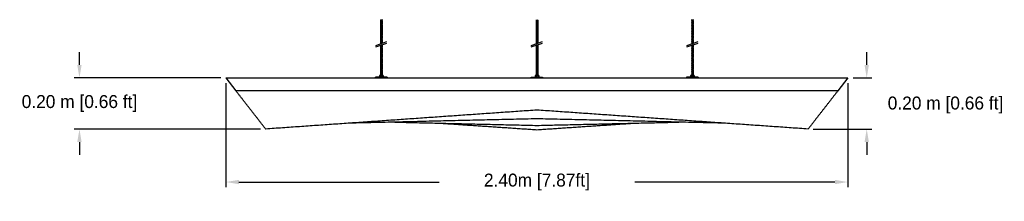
# Model space of a CAD drawing. Header units: centimetres. Extents: x 5283.6 to 5299.6, y 15505 to 15518.9.
# Tile 45 of 68: x 5295.841 to 5299.64, y 15510.136 to 15510.837. Entities that reach past the tile are written whole.
import ezdxf

# ---------------------------------------------------------------- set-up
doc = ezdxf.new("R2010")
doc.units = ezdxf.units.CM
doc.header["$PDMODE"] = 3
doc.layers.add('_HD_muro', color=1, linetype='Continuous')
doc.layers.add('_HD_tornillo', color=30, linetype='Continuous')
doc.layers.add('Make2D$visible$Curves$Default', color=7, linetype='Continuous', true_color=0x000000)
doc.layers.add('Make2D$visible$Curves$UNICANAL', color=7, linetype='Continuous', true_color=0x000000)
doc.dimstyles.get("Standard").update_dxf_attribs({"dimtxt": 0.18, "dimasz": 0.18, "dimexe": 0.18, "dimexo": 0.0625, "dimgap": 0.09, "dimtad": 0, "dimtih": 1, "dimtoh": 1, "dimdec": 4, "dimzin": 0, "dimdsep": 46, "dimtxsty": 'Standard', "dimcen": 0.09, "dimadec": 0, "dimazin": 0, "dimtfac": 1, "dimtdec": 4, "dimtofl": 0, "dimtmove": 0, "dimatfit": 3, "dimfxl": 1, "dimtolj": 1, "dimtzin": 0, "dimarcsym": 0})

# ---------------------------------------------------------------- blocks, each defined once
blk = doc.blocks.new('*D86')
at = {"color": 0, "lineweight": -2, "transparency": 16777216}
for p, q in [((5296.0714, 15510.6622), (5296.0714, 15510.7122)), ((5296.6165, 15510.6122), (5296.0514, 15510.6122)), ((5296.77, 15510.4147), (5296.0514, 15510.4147)), ((5296.0714, 15510.3647), (5296.0714, 15510.3147))]:
    blk.add_line(p, q, dxfattribs=at)
at = {"color": 0, "transparency": 16777216}
for points in [[(5296.063, 15510.6622), (5296.0797, 15510.6622), (5296.0714, 15510.6122)], [(5296.063, 15510.3647), (5296.0797, 15510.3647), (5296.0714, 15510.4147)]]:
    blk.add_solid(points, dxfattribs=at)
at = {"layer": 'Defpoints', "color": 0, "transparency": 16777216}
for p in [(5296.6365, 15510.6122), (5296.0714, 15510.4147), (5296.79, 15510.4147)]:
    blk.add_point(p, dxfattribs=at)
at = {"color": 0, "transparency": 16777216, "insert": (5296.0714, 15510.5134), "char_height": 0.05, "attachment_point": 5}
blk.add_mtext('\\A1;0.20 m [0.66 ft]', dxfattribs=at)
blk = doc.blocks.new('*D88')
at = {"color": 0, "lineweight": -2, "transparency": 16777216}
for p, q in [((5299.1092, 15510.6622), (5299.1092, 15510.7122)), ((5299.0565, 15510.6122), (5299.1292, 15510.6122)), ((5298.9029, 15510.4147), (5299.1292, 15510.4147)), ((5299.1092, 15510.3647), (5299.1092, 15510.3147))]:
    blk.add_line(p, q, dxfattribs=at)
at = {"color": 0, "transparency": 16777216}
for points in [[(5299.1008, 15510.6622), (5299.1175, 15510.6622), (5299.1092, 15510.6122)], [(5299.1008, 15510.3647), (5299.1175, 15510.3647), (5299.1092, 15510.4147)]]:
    blk.add_solid(points, dxfattribs=at)
at = {"layer": 'Defpoints', "color": 0, "transparency": 16777216}
for p in [(5299.0365, 15510.6122), (5298.8829, 15510.4147), (5299.1092, 15510.4147)]:
    blk.add_point(p, dxfattribs=at)
at = {"color": 0, "transparency": 16777216, "insert": (5299.4131, 15510.5077), "char_height": 0.05, "attachment_point": 5}
blk.add_mtext('\\A1;0.20 m [0.66 ft]', dxfattribs=at)
blk = doc.blocks.new('*D89')
at = {"color": 0, "lineweight": -2, "transparency": 16777216}
for p, q in [((5296.6365, 15510.5922), (5296.6365, 15510.1901)), ((5299.0365, 15510.5922), (5299.0365, 15510.1901)), ((5296.6865, 15510.2101), (5297.459, 15510.2101)), ((5298.9865, 15510.2101), (5298.214, 15510.2101))]:
    blk.add_line(p, q, dxfattribs=at)
at = {"color": 0, "transparency": 16777216}
for points in [[(5296.6865, 15510.2185), (5296.6865, 15510.2018), (5296.6365, 15510.2101)], [(5298.9865, 15510.2185), (5298.9865, 15510.2018), (5299.0365, 15510.2101)]]:
    blk.add_solid(points, dxfattribs=at)
at = {"layer": 'Defpoints', "color": 0, "transparency": 16777216}
for p in [(5296.6365, 15510.6122), (5299.0365, 15510.6122), (5299.0365, 15510.2101)]:
    blk.add_point(p, dxfattribs=at)
at = {"color": 0, "transparency": 16777216, "insert": (5297.8365, 15510.2101), "char_height": 0.05, "attachment_point": 5}
blk.add_mtext('\\A1;2.40m [7.87ft]', dxfattribs=at)
blk = doc.blocks.new('esparrago')
at = {"layer": '_HD_tornillo'}
for p, q in [((4746, 12801.5), (4745.4, 12800.6)), ((4745.4, 12800.6), (4752.5, 12800.8)), ((4745.4, 12800.6), (4746, 12800)), ((4746, 12799.1), (4745.4, 12798.3)), ((4745.4, 12798.3), (4752.5, 12798.4)), ((4745.4, 12798.3), (4746, 12797.6)), ((4746, 12796.8), (4745.4, 12796)), ((4745.4, 12796), (4752.5, 12796.1)), ((4745.4, 12796), (4746, 12795.3)), ((4746, 12794.4), (4745.4, 12793.6)), ((4745.4, 12793.6), (4752.5, 12793.8)), ((4745.4, 12793.6), (4746, 12792.9)), ((4746, 12792.1), (4745.4, 12791.2)), ((4745.4, 12791.2), (4752.5, 12791.4)), ((4745.4, 12791.2), (4746, 12790.6)), ((4746, 12789.6), (4745.4, 12788.8)), ((4745.4, 12788.8), (4752.5, 12789)), ((4745.4, 12788.8), (4746, 12788.2)), ((4746, 12787.2), (4745.4, 12786.4)), ((4745.4, 12786.4), (4752.5, 12786.6)), ((4745.4, 12786.4), (4746, 12785.7)), ((4746, 12784.8), (4745.4, 12784)), ((4745.4, 12784), (4752.5, 12784.2)), ((4745.4, 12784), (4746, 12783.3)), ((4746, 12782.4), (4745.4, 12781.6)), ((4745.4, 12781.6), (4752.5, 12781.8)), ((4745.4, 12781.6), (4746, 12780.9)), ((4746, 12780), (4745.4, 12779.2)), ((4745.4, 12779.2), (4752.5, 12779.4)), ((4745.4, 12779.2), (4746, 12778.5)), ((4746, 12777.7), (4745.4, 12776.9)), ((4745.4, 12776.9), (4752.5, 12777.1)), ((4745.4, 12776.9), (4746, 12776.3)), ((4746, 12775.4), (4745.4, 12774.6)), ((4745.4, 12774.6), (4752.5, 12774.7)), ((4745.4, 12774.6), (4746, 12773.9)), ((4746, 12773), (4745.4, 12772.2)), ((4745.4, 12772.2), (4752.5, 12772.4)), ((4745.4, 12772.2), (4746, 12771.5)), ((4746, 12770.8), (4745.4, 12769.9)), ((4745.4, 12769.9), (4752.5, 12770.1)), ((4745.4, 12769.9), (4746, 12769.3)), ((4746, 12768.2), (4745.4, 12767.4)), ((4745.4, 12767.4), (4752.5, 12767.6)), ((4745.4, 12767.4), (4746, 12766.7)), ((4746, 12765.9), (4745.4, 12765.1)), ((4746, 12800), (4752, 12800.2)), ((4746, 12800), (4746, 12799.1)), ((4746, 12799.1), (4752, 12799.3)), ((4746, 12797.6), (4752, 12797.8)), ((4746, 12797.6), (4746, 12796.8)), ((4746, 12796.8), (4752, 12797)), ((4746, 12795.3), (4752, 12795.5)), ((4746, 12795.3), (4746, 12794.4)), ((4746, 12794.4), (4752, 12794.7)), ((4746, 12792.9), (4752, 12793.2)), ((4746, 12792.9), (4746, 12792.1)), ((4746, 12792.1), (4752, 12792.3)), ((4746, 12790.6), (4752, 12790.8)), ((4746, 12790.6), (4746, 12789.6)), ((4746, 12789.6), (4752, 12789.9)), ((4746, 12788.2), (4752, 12788.4)), ((4746, 12788.2), (4746, 12787.2)), ((4746, 12787.2), (4752, 12787.5)), ((4746, 12785.7), (4752, 12786)), ((4746, 12785.7), (4746, 12784.8)), ((4746, 12784.8), (4752, 12785.1)), ((4746, 12783.3), (4752, 12783.6)), ((4746, 12783.3), (4746, 12782.4)), ((4746, 12782.4), (4752, 12782.6)), ((4746, 12780.9), (4752, 12781.1)), ((4746, 12780.9), (4746, 12780)), ((4746, 12780), (4752, 12780.3)), ((4746, 12778.5), (4752, 12778.8)), ((4746, 12778.5), (4746, 12777.7)), ((4746, 12777.7), (4752, 12778)), ((4746, 12776.3), (4752, 12776.5)), ((4746, 12776.3), (4746, 12775.4)), ((4746, 12775.4), (4752, 12775.6)), ((4746, 12773.9), (4752, 12774.1)), ((4746, 12773.9), (4746, 12773)), ((4746, 12773), (4752, 12773.3)), ((4746, 12771.5), (4752, 12771.8)), ((4746, 12771.5), (4746, 12770.8)), ((4746, 12770.8), (4752, 12771)), ((4746, 12769.3), (4752, 12769.5)), ((4746, 12769.3), (4746, 12768.2)), ((4746, 12768.2), (4752, 12768.5)), ((4746, 12766.7), (4752, 12767)), ((4746, 12766.7), (4746, 12765.9)), ((4746, 12765.9), (4752, 12766.2)), ((4752, 12801.7), (4752.5, 12800.8)), ((4752, 12800.2), (4752.5, 12800.8)), ((4752, 12800.2), (4752, 12799.3)), ((4752, 12799.3), (4752.5, 12798.4)), ((4752, 12797.8), (4752.5, 12798.4)), ((4752, 12797.8), (4752, 12797)), ((4752, 12797), (4752.5, 12796.1)), ((4752, 12795.5), (4752.5, 12796.1)), ((4752, 12795.5), (4752, 12794.7)), ((4752, 12794.7), (4752.5, 12793.8)), ((4752, 12793.2), (4752.5, 12793.8)), ((4752, 12793.2), (4752, 12792.3)), ((4752, 12792.3), (4752.5, 12791.4)), ((4752, 12790.8), (4752.5, 12791.4)), ((4752, 12790.8), (4752, 12789.9)), ((4752, 12789.9), (4752.5, 12789)), ((4752, 12788.4), (4752.5, 12789)), ((4752, 12788.4), (4752, 12787.5)), ((4752, 12787.5), (4752.5, 12786.6)), ((4752, 12786), (4752.5, 12786.6)), ((4752, 12786), (4752, 12785.1)), ((4752, 12785.1), (4752.5, 12784.2)), ((4752, 12783.6), (4752.5, 12784.2)), ((4752, 12783.6), (4752, 12782.6)), ((4752, 12782.7), (4752.5, 12781.8)), ((4752, 12781.1), (4752.5, 12781.8)), ((4752, 12781.1), (4752, 12780.3)), ((4752, 12780.3), (4752.5, 12779.4)), ((4752, 12778.8), (4752.5, 12779.4)), ((4752, 12778.8), (4752, 12778)), ((4752, 12778), (4752.5, 12777.1)), ((4752, 12776.5), (4752.5, 12777.1)), ((4752, 12776.5), (4752, 12775.6)), ((4752, 12775.6), (4752.5, 12774.7)), ((4752, 12774.1), (4752.5, 12774.7)), ((4752, 12774.1), (4752, 12773.3)), ((4752, 12773.3), (4752.5, 12772.4)), ((4752, 12771.8), (4752.5, 12772.4)), ((4752, 12771.8), (4752, 12771)), ((4752, 12771), (4752.5, 12770.1)), ((4752, 12769.5), (4752.5, 12770.1)), ((4752, 12769.5), (4752, 12768.5)), ((4752, 12768.5), (4752.5, 12767.6)), ((4752, 12767), (4752.5, 12767.6)), ((4752, 12767), (4752, 12766.2)), ((4752, 12766.2), (4752.5, 12765.3)), ((4745.4, 12765.1), (4752.5, 12765.3)), ((4745.4, 12765.1), (4746, 12764.4)), ((4746, 12763.6), (4745.4, 12762.8)), ((4745.4, 12762.8), (4752.5, 12762.9)), ((4745.4, 12762.8), (4746, 12762.1)), ((4746, 12761.2), (4745.4, 12760.4)), ((4745.4, 12760.4), (4752.5, 12760.6)), ((4745.4, 12760.4), (4746, 12759.7)), ((4746, 12758.8), (4745.4, 12758)), ((4745.4, 12758), (4752.5, 12758.2)), ((4745.4, 12758), (4746, 12757.3)), ((4746, 12756.4), (4745.4, 12755.6)), ((4745.4, 12755.6), (4752.5, 12755.8)), ((4745.4, 12755.6), (4746, 12754.9)), ((4746, 12754.1), (4745.4, 12753.3)), ((4745.4, 12753.3), (4752.5, 12753.5)), ((4745.4, 12753.3), (4746, 12752.6)), ((4746, 12751.8), (4745.4, 12751)), ((4745.4, 12751), (4752.5, 12751.1)), ((4745.4, 12751), (4746, 12750.3)), ((4746, 12749.4), (4745.4, 12748.6)), ((4745.4, 12748.6), (4752.5, 12748.8)), ((4745.4, 12748.6), (4746, 12747.9)), ((4746, 12747), (4745.4, 12746.2)), ((4745.4, 12746.2), (4752.5, 12746.3)), ((4745.4, 12746.2), (4746, 12745.5)), ((4746, 12744.6), (4745.4, 12743.8)), ((4745.4, 12743.8), (4752.5, 12743.9)), ((4745.4, 12743.8), (4746, 12743.1)), ((4746, 12742.2), (4745.4, 12741.4)), ((4745.4, 12741.4), (4752.5, 12741.5)), ((4745.4, 12741.4), (4746, 12740.7)), ((4746, 12739.8), (4745.4, 12738.9)), ((4745.4, 12738.9), (4752.5, 12739.1)), ((4745.4, 12738.9), (4746, 12738.3)), ((4746, 12737.4), (4745.4, 12736.6)), ((4745.4, 12736.6), (4752.5, 12736.7)), ((4745.4, 12736.6), (4746, 12735.9)), ((4746, 12735.1), (4745.4, 12734.3)), ((4745.4, 12734.3), (4752.5, 12734.4)), ((4745.4, 12734.3), (4746, 12733.6)), ((4746, 12732.7), (4745.4, 12731.9)), ((4745.4, 12731.9), (4752.5, 12732.1)), ((4745.4, 12731.9), (4746, 12731.2)), ((4746, 12730.4), (4745.4, 12729.6)), ((4745.4, 12729.6), (4752.5, 12729.7)), ((4745.4, 12729.6), (4746, 12728.9)), ((4746, 12728.1), (4745.4, 12727.3)), ((4746, 12764.4), (4752, 12764.7)), ((4746, 12764.4), (4746, 12763.6)), ((4746, 12763.6), (4752, 12763.8)), ((4746, 12762.1), (4752, 12762.3)), ((4746, 12762.1), (4746, 12761.2)), ((4746, 12761.2), (4752, 12761.4)), ((4746, 12759.7), (4752, 12759.9)), ((4746, 12759.7), (4746, 12758.8)), ((4746, 12758.8), (4752, 12759)), ((4746, 12757.3), (4752, 12757.5)), ((4746, 12757.3), (4746, 12756.4)), ((4746, 12756.4), (4752, 12756.6)), ((4746, 12754.9), (4752, 12755.2)), ((4746, 12754.9), (4746, 12754.1)), ((4746, 12754.1), (4752, 12754.4)), ((4746, 12752.6), (4752, 12752.9)), ((4746, 12752.6), (4746, 12751.8)), ((4746, 12751.8), (4752, 12752)), ((4746, 12750.3), (4752, 12750.5)), ((4746, 12750.3), (4746, 12749.4)), ((4746, 12749.4), (4752, 12749.6)), ((4746, 12747.9), (4752, 12748.1)), ((4746, 12747.9), (4746, 12747)), ((4746, 12747), (4752, 12747.2)), ((4746, 12745.5), (4752, 12745.7)), ((4746, 12745.5), (4746, 12744.6)), ((4746, 12744.6), (4752, 12744.8)), ((4746, 12743.1), (4752, 12743.3)), ((4746, 12743.1), (4746, 12742.2)), ((4746, 12742.2), (4752, 12742.4)), ((4746, 12740.7), (4752, 12740.9)), ((4746, 12740.7), (4746, 12739.8)), ((4746, 12739.8), (4752, 12740)), ((4746, 12738.3), (4752, 12738.5)), ((4746, 12738.3), (4746, 12737.4)), ((4746, 12737.4), (4752, 12737.6)), ((4746, 12735.9), (4752, 12736.1)), ((4746, 12735.9), (4746, 12735.1)), ((4746, 12735.1), (4752, 12735.3)), ((4746, 12733.6), (4752, 12733.8)), ((4746, 12733.6), (4746, 12732.7)), ((4746, 12732.7), (4752, 12733)), ((4746, 12731.2), (4752, 12731.5)), ((4746, 12731.2), (4746, 12730.4)), ((4746, 12730.4), (4752, 12730.6)), ((4746, 12728.9), (4752, 12729.1)), ((4746, 12728.9), (4746, 12728.1)), ((4746, 12728.1), (4752, 12728.3)), ((4752, 12764.7), (4752.5, 12765.3)), ((4752, 12764.7), (4752, 12763.8)), ((4752, 12763.8), (4752.5, 12762.9)), ((4752, 12762.3), (4752.5, 12762.9)), ((4752, 12762.3), (4752, 12761.4)), ((4752, 12761.4), (4752.5, 12760.6)), ((4752, 12759.9), (4752.5, 12760.6)), ((4752, 12759.9), (4752, 12759)), ((4752, 12759), (4752.5, 12758.2)), ((4752, 12757.5), (4752.5, 12758.2)), ((4752, 12757.5), (4752, 12756.6)), ((4752, 12756.7), (4752.5, 12755.8)), ((4752, 12755.2), (4752.5, 12755.8)), ((4752, 12755.2), (4752, 12754.4)), ((4752, 12754.4), (4752.5, 12753.5)), ((4752, 12752.9), (4752.5, 12753.5)), ((4752, 12752.9), (4752, 12752)), ((4752, 12752), (4752.5, 12751.1)), ((4752, 12750.5), (4752.5, 12751.1)), ((4752, 12750.5), (4752, 12749.6)), ((4752, 12749.6), (4752.5, 12748.8)), ((4752, 12748.1), (4752.5, 12748.8)), ((4752, 12748.1), (4752, 12747.2)), ((4752, 12747.2), (4752.5, 12746.3)), ((4752, 12745.7), (4752.5, 12746.3)), ((4752, 12745.7), (4752, 12744.8)), ((4752, 12744.8), (4752.5, 12743.9)), ((4752, 12743.3), (4752.5, 12743.9)), ((4752, 12743.3), (4752, 12742.4)), ((4752, 12742.4), (4752.5, 12741.5)), ((4752, 12740.9), (4752.5, 12741.5)), ((4752, 12740.9), (4752, 12740)), ((4752, 12740), (4752.5, 12739.1)), ((4752, 12738.5), (4752.5, 12739.1)), ((4752, 12738.5), (4752, 12737.6)), ((4752, 12737.6), (4752.5, 12736.7)), ((4752, 12736.1), (4752.5, 12736.7)), ((4752, 12736.1), (4752, 12735.3)), ((4752, 12735.3), (4752.5, 12734.4)), ((4752, 12733.8), (4752.5, 12734.4)), ((4752, 12733.8), (4752, 12733)), ((4752, 12733), (4752.5, 12732.1)), ((4752, 12731.5), (4752.5, 12732.1)), ((4752, 12731.5), (4752, 12730.6)), ((4752, 12730.6), (4752.5, 12729.7)), ((4752, 12729.1), (4752.5, 12729.7)), ((4752, 12729.1), (4752, 12728.3)), ((4752, 12728.3), (4752.5, 12727.5)), ((4726.9, 12702.2), (4770.4, 12717.2)), ((4726.9, 12696.5), (4770.4, 12711.5)), ((4745.4, 12727.3), (4752.5, 12727.5)), ((4745.4, 12727.3), (4746, 12726.6)), ((4746, 12725.6), (4745.4, 12724.7)), ((4745.4, 12724.7), (4752.5, 12724.9)), ((4745.4, 12724.7), (4746, 12724.1)), ((4746, 12723.3), (4745.4, 12722.5)), ((4745.4, 12722.5), (4752.5, 12722.6)), ((4745.4, 12722.5), (4746, 12721.8)), ((4746, 12720.9), (4745.4, 12720.1)), ((4745.4, 12720.1), (4752.5, 12720.3)), ((4745.4, 12720.1), (4746, 12719.4)), ((4746, 12718.6), (4745.4, 12717.7)), ((4745.4, 12717.7), (4752.5, 12717.9)), ((4745.4, 12717.7), (4746, 12717.1)), ((4746, 12716.1), (4745.4, 12715.3)), ((4745.4, 12715.3), (4752.5, 12715.5)), ((4745.4, 12715.3), (4746, 12714.6)), ((4746, 12713.8), (4745.4, 12712.9)), ((4745.4, 12712.9), (4752.5, 12713.1)), ((4745.4, 12712.9), (4746, 12712.3)), ((4746, 12711.5), (4745.4, 12710.7)), ((4745.4, 12710.7), (4752, 12710.8)), ((4745.4, 12710.7), (4746, 12710)), ((4746, 12703), (4745.4, 12702.2)), ((4745.4, 12702.2), (4752.4, 12702.4)), ((4745.4, 12702.2), (4746, 12701.5)), ((4746, 12700.6), (4745.4, 12699.8)), ((4745.4, 12699.8), (4752.5, 12700)), ((4745.4, 12699.8), (4746, 12699.1)), ((4746, 12698.2), (4745.4, 12697.4)), ((4745.4, 12697.4), (4752.5, 12697.5)), ((4745.4, 12697.4), (4746, 12696.7)), ((4746, 12695.8), (4745.4, 12694.9)), ((4745.4, 12694.9), (4752.5, 12695.1)), ((4745.4, 12694.9), (4746, 12694.3)), ((4746, 12693.4), (4745.4, 12692.5)), ((4745.4, 12692.5), (4752.5, 12692.7)), ((4745.4, 12692.5), (4746, 12691.9)), ((4746, 12690.9), (4745.4, 12690.1)), ((4745.4, 12690.1), (4752.5, 12690.3)), ((4745.4, 12690.1), (4746, 12689.4)), ((4746, 12709.1), (4745.6, 12708.6)), ((4746, 12726.6), (4752, 12726.8)), ((4746, 12726.6), (4746, 12725.6)), ((4746, 12725.6), (4752, 12725.8)), ((4746, 12724.1), (4752, 12724.3)), ((4746, 12724.1), (4746, 12723.3)), ((4746, 12723.3), (4752, 12723.5)), ((4746, 12721.8), (4752, 12722)), ((4746, 12721.8), (4746, 12720.9)), ((4746, 12720.9), (4752, 12721.2)), ((4746, 12719.4), (4752, 12719.7)), ((4746, 12719.4), (4746, 12718.6)), ((4746, 12718.6), (4752, 12718.8)), ((4746, 12717.1), (4752, 12717.3)), ((4746, 12717.1), (4746, 12716.1)), ((4746, 12716.1), (4752, 12716.4)), ((4746, 12714.6), (4752, 12714.9)), ((4746, 12714.6), (4746, 12713.8)), ((4746, 12713.8), (4752, 12714)), ((4746, 12712.3), (4752, 12712.5)), ((4746, 12712.3), (4746, 12711.5)), ((4746, 12711.5), (4752, 12711.7)), ((4746, 12710), (4750, 12710.1)), ((4746, 12710), (4746, 12709.1)), ((4746, 12709.1), (4747.2, 12709.2)), ((4746, 12703), (4751.9, 12703.3)), ((4746, 12701.5), (4751.9, 12701.8)), ((4746, 12701.5), (4746, 12700.6)), ((4746, 12700.6), (4752, 12700.8)), ((4746, 12699.1), (4752, 12699.3)), ((4746, 12699.1), (4746, 12698.2)), ((4746, 12698.2), (4752, 12698.4)), ((4746, 12696.7), (4752, 12696.9)), ((4746, 12696.7), (4746, 12695.8)), ((4746, 12695.8), (4752, 12696)), ((4746, 12694.3), (4752, 12694.5)), ((4746, 12694.3), (4746, 12693.4)), ((4746, 12693.4), (4752, 12693.6)), ((4746, 12691.9), (4752, 12692.1)), ((4746, 12691.9), (4746, 12690.9)), ((4746, 12690.9), (4752, 12691.2)), ((4746, 12689.4), (4752, 12689.7)), ((4749.1, 12704.1), (4751.9, 12704.2)), ((4750.9, 12704.8), (4752.4, 12704.8)), ((4751.9, 12704.2), (4752.4, 12704.8)), ((4751.9, 12704.2), (4751.9, 12703.3)), ((4751.9, 12701.8), (4752.4, 12702.4)), ((4751.9, 12701.8), (4751.9, 12700.8)), ((4752, 12726.8), (4752.5, 12727.5)), ((4752, 12726.8), (4752, 12725.8)), ((4752, 12725.8), (4752.5, 12724.9)), ((4752, 12724.3), (4752.5, 12724.9)), ((4752, 12724.3), (4752, 12723.5)), ((4752, 12723.5), (4752.5, 12722.6)), ((4752, 12722), (4752.5, 12722.6)), ((4752, 12722), (4752, 12721.2)), ((4752, 12721.2), (4752.5, 12720.3)), ((4752, 12719.7), (4752.5, 12720.3)), ((4752, 12719.7), (4752, 12718.8)), ((4752, 12718.8), (4752.5, 12717.9)), ((4752, 12717.3), (4752.5, 12717.9)), ((4752, 12717.3), (4752, 12716.4)), ((4752, 12716.4), (4752.5, 12715.5)), ((4752, 12714.9), (4752.5, 12715.5)), ((4752, 12714.9), (4752, 12714)), ((4752, 12714), (4752.5, 12713.1)), ((4752, 12712.5), (4752.5, 12713.1)), ((4752, 12712.5), (4752, 12711.7)), ((4752, 12711.7), (4752.4, 12711)), ((4752, 12703.3), (4752.4, 12702.4)), ((4752, 12700.8), (4752.5, 12700)), ((4752, 12699.3), (4752.5, 12700)), ((4752, 12699.3), (4752, 12698.4)), ((4752, 12698.4), (4752.5, 12697.5)), ((4752, 12696.9), (4752.5, 12697.5)), ((4752, 12696.9), (4752, 12696)), ((4752, 12696), (4752.5, 12695.1)), ((4752, 12694.5), (4752.5, 12695.1)), ((4752, 12694.5), (4752, 12693.6)), ((4752, 12693.6), (4752.5, 12692.7)), ((4752, 12692.1), (4752.5, 12692.7)), ((4752, 12692.1), (4752, 12691.2)), ((4752, 12691.2), (4752.5, 12690.3)), ((4752, 12689.7), (4752.5, 12690.3)), ((4752, 12689.7), (4752, 12688.7)), ((4752.2, 12705.2), (4752.4, 12704.8)), ((4746, 12688.5), (4745.4, 12687.7)), ((4745.4, 12687.7), (4752.5, 12687.9)), ((4745.4, 12687.7), (4746, 12687)), ((4746, 12686.1), (4745.4, 12685.3)), ((4745.4, 12685.3), (4752.5, 12685.4)), ((4745.4, 12685.3), (4746, 12684.6)), ((4746, 12683.7), (4745.4, 12682.9)), ((4745.4, 12682.9), (4752.5, 12683)), ((4745.4, 12682.9), (4746, 12682.2)), ((4746, 12681.2), (4745.4, 12680.4)), ((4745.4, 12680.4), (4752.5, 12680.6)), ((4745.4, 12680.4), (4746, 12679.7)), ((4746, 12678.8), (4745.4, 12678)), ((4745.4, 12678), (4752.5, 12678.2)), ((4745.4, 12678), (4746, 12677.3)), ((4746, 12676.4), (4745.4, 12675.6)), ((4745.4, 12675.6), (4752.5, 12675.8)), ((4745.4, 12675.6), (4746, 12674.9)), ((4746, 12674), (4745.4, 12673.2)), ((4745.4, 12673.2), (4752.5, 12673.3)), ((4745.4, 12673.2), (4746, 12672.5)), ((4746, 12671.6), (4745.4, 12670.8)), ((4745.4, 12670.8), (4752.5, 12670.9)), ((4745.4, 12670.8), (4746, 12670.1)), ((4746, 12669.1), (4745.4, 12668.3)), ((4745.4, 12668.3), (4752.5, 12668.5)), ((4745.4, 12668.3), (4746, 12667.6)), ((4746, 12666.7), (4745.4, 12665.9)), ((4745.4, 12665.9), (4752.5, 12666.1)), ((4745.4, 12665.9), (4746, 12665.2)), ((4746, 12664.3), (4745.4, 12663.5)), ((4745.4, 12663.5), (4752.5, 12663.6)), ((4745.4, 12663.5), (4746, 12662.8)), ((4746, 12661.9), (4745.4, 12661.1)), ((4745.4, 12661.1), (4752.5, 12661.2)), ((4745.4, 12661.1), (4746, 12660.4)), ((4746, 12659.5), (4745.4, 12658.7)), ((4745.4, 12658.7), (4752.5, 12658.8)), ((4745.4, 12658.7), (4746, 12658)), ((4746, 12657), (4745.4, 12656.2)), ((4745.4, 12656.2), (4752.5, 12656.4)), ((4745.4, 12656.2), (4746, 12655.5)), ((4746, 12654.6), (4745.4, 12653.8)), ((4745.4, 12653.8), (4752.5, 12654)), ((4745.4, 12653.8), (4746, 12653.1)), ((4746, 12652.2), (4745.4, 12651.4)), ((4746, 12689.4), (4746, 12688.5)), ((4746, 12688.5), (4752, 12688.7)), ((4746, 12687), (4752, 12687.2)), ((4746, 12687), (4746, 12686.1)), ((4746, 12686.1), (4752, 12686.3)), ((4746, 12684.6), (4752, 12684.8)), ((4746, 12684.6), (4746, 12683.7)), ((4746, 12683.7), (4752, 12683.9)), ((4746, 12682.2), (4752, 12682.4)), ((4746, 12682.2), (4746, 12681.2)), ((4746, 12681.2), (4752, 12681.5)), ((4746, 12679.7), (4752, 12680)), ((4746, 12679.7), (4746, 12678.8)), ((4746, 12678.8), (4752, 12679.1)), ((4746, 12677.3), (4752, 12677.6)), ((4746, 12677.3), (4746, 12676.4)), ((4746, 12676.4), (4752, 12676.6)), ((4746, 12674.9), (4752, 12675.1)), ((4746, 12674.9), (4746, 12674)), ((4746, 12674), (4752, 12674.2)), ((4746, 12672.5), (4752, 12672.7)), ((4746, 12672.5), (4746, 12671.6)), ((4746, 12671.6), (4752, 12671.8)), ((4746, 12670.1), (4752, 12670.3)), ((4746, 12670.1), (4746, 12669.1)), ((4746, 12669.1), (4752, 12669.4)), ((4746, 12667.6), (4752, 12667.9)), ((4746, 12667.6), (4746, 12666.7)), ((4746, 12666.7), (4752, 12667)), ((4746, 12665.2), (4752, 12665.5)), ((4746, 12665.2), (4746, 12664.3)), ((4746, 12664.3), (4752, 12664.5)), ((4746, 12662.8), (4752, 12663)), ((4746, 12662.8), (4746, 12661.9)), ((4746, 12661.9), (4752, 12662.1)), ((4746, 12660.4), (4752, 12660.6)), ((4746, 12660.4), (4746, 12659.5)), ((4746, 12659.5), (4752, 12659.7)), ((4746, 12658), (4752, 12658.2)), ((4746, 12658), (4746, 12657)), ((4746, 12657), (4752, 12657.3)), ((4746, 12655.5), (4752, 12655.8)), ((4746, 12655.5), (4746, 12654.6)), ((4746, 12654.6), (4752, 12654.9)), ((4746, 12653.1), (4752, 12653.4)), ((4746, 12653.1), (4746, 12652.2)), ((4746, 12652.2), (4752, 12652.4)), ((4752, 12688.7), (4752.5, 12687.9)), ((4752, 12687.2), (4752.5, 12687.9)), ((4752, 12687.2), (4752, 12686.3)), ((4752, 12686.3), (4752.5, 12685.4)), ((4752, 12684.8), (4752.5, 12685.4)), ((4752, 12684.8), (4752, 12683.9)), ((4752, 12683.9), (4752.5, 12683)), ((4752, 12682.4), (4752.5, 12683)), ((4752, 12682.4), (4752, 12681.5)), ((4752, 12681.5), (4752.5, 12680.6)), ((4752, 12680), (4752.5, 12680.6)), ((4752, 12680), (4752, 12679.1)), ((4752, 12679.1), (4752.5, 12678.2)), ((4752, 12677.6), (4752.5, 12678.2)), ((4752, 12677.6), (4752, 12676.6)), ((4752, 12676.6), (4752.5, 12675.8)), ((4752, 12675.1), (4752.5, 12675.8)), ((4752, 12675.1), (4752, 12674.2)), ((4752, 12674.2), (4752.5, 12673.3)), ((4752, 12672.7), (4752.5, 12673.3)), ((4752, 12672.7), (4752, 12671.8)), ((4752, 12671.8), (4752.5, 12670.9)), ((4752, 12670.3), (4752.5, 12670.9)), ((4752, 12670.3), (4752, 12669.4)), ((4752, 12669.4), (4752.5, 12668.5)), ((4752, 12667.9), (4752.5, 12668.5)), ((4752, 12667.9), (4752, 12667)), ((4752, 12667), (4752.5, 12666.1)), ((4752, 12665.5), (4752.5, 12666.1)), ((4752, 12665.5), (4752, 12664.5)), ((4752, 12664.5), (4752.5, 12663.6)), ((4752, 12663), (4752.5, 12663.6)), ((4752, 12663), (4752, 12662.1)), ((4752, 12662.1), (4752.5, 12661.2)), ((4752, 12660.6), (4752.5, 12661.2)), ((4752, 12660.6), (4752, 12659.7)), ((4752, 12659.7), (4752.5, 12658.8)), ((4752, 12658.2), (4752.5, 12658.8)), ((4752, 12658.2), (4752, 12657.3)), ((4752, 12657.3), (4752.5, 12656.4)), ((4752, 12655.8), (4752.5, 12656.4)), ((4752, 12655.8), (4752, 12654.9)), ((4752, 12654.9), (4752.5, 12654)), ((4752, 12653.4), (4752.5, 12654)), ((4752, 12653.4), (4752, 12652.4)), ((4752, 12652.4), (4752.5, 12651.5)), ((4745.4, 12651.4), (4752.5, 12651.5)), ((4745.4, 12651.4), (4746, 12650.7)), ((4746, 12649.8), (4745.4, 12649)), ((4745.4, 12649), (4752.5, 12649.1)), ((4745.4, 12649), (4746, 12648.3)), ((4746, 12647.4), (4745.4, 12646.5)), ((4745.4, 12646.5), (4752.5, 12646.7)), ((4745.4, 12646.5), (4746, 12645.9)), ((4746, 12644.9), (4745.4, 12644.1)), ((4745.4, 12644.1), (4752.5, 12644.3)), ((4745.4, 12644.1), (4746, 12643.4)), ((4746, 12642.5), (4745.4, 12641.7)), ((4745.4, 12641.7), (4752.5, 12641.9)), ((4745.4, 12641.7), (4746, 12641)), ((4746, 12640.1), (4745.4, 12639.3)), ((4745.4, 12639.3), (4752.5, 12639.5)), ((4745.4, 12639.3), (4746, 12638.6)), ((4746, 12637.7), (4745.4, 12636.9)), ((4745.4, 12636.9), (4752.5, 12637)), ((4745.4, 12636.9), (4746, 12636.2)), ((4746, 12635.3), (4745.4, 12634.4)), ((4745.4, 12634.4), (4752.5, 12634.6)), ((4745.4, 12634.4), (4746, 12633.8)), ((4746, 12632.8), (4745.4, 12632)), ((4745.4, 12632), (4752.5, 12632.2)), ((4745.4, 12632), (4746, 12631.3)), ((4746, 12630.4), (4745.4, 12629.6)), ((4745.4, 12629.6), (4752.5, 12629.8)), ((4745.4, 12629.6), (4746, 12628.9)), ((4746, 12628), (4745.4, 12627.2)), ((4745.4, 12627.2), (4752.5, 12627.4)), ((4745.4, 12627.2), (4746, 12626.5)), ((4746, 12625.6), (4745.4, 12624.8)), ((4745.4, 12624.8), (4752.5, 12624.9)), ((4745.4, 12624.8), (4746, 12624.1)), ((4746, 12623.2), (4745.4, 12622.3)), ((4745.4, 12622.3), (4752.5, 12622.5)), ((4745.4, 12622.3), (4746, 12621.7)), ((4746, 12620.7), (4745.4, 12619.9)), ((4745.4, 12619.9), (4752.5, 12620.1)), ((4745.4, 12619.9), (4746, 12619.2)), ((4746, 12618.2), (4745.4, 12617.4)), ((4745.4, 12617.4), (4752.5, 12617.5)), ((4745.4, 12617.4), (4746, 12616.7)), ((4746, 12615.7), (4745.4, 12614.9)), ((4745.4, 12614.9), (4752.5, 12615.1)), ((4745.4, 12614.9), (4746, 12614.2)), ((4746, 12650.7), (4752, 12650.9)), ((4746, 12650.7), (4746, 12649.8)), ((4746, 12649.8), (4752, 12650)), ((4746, 12648.3), (4752, 12648.5)), ((4746, 12648.3), (4746, 12647.4)), ((4746, 12647.4), (4752, 12647.6)), ((4746, 12645.9), (4752, 12646.1)), ((4746, 12645.9), (4746, 12644.9)), ((4746, 12644.9), (4752, 12645.2)), ((4746, 12643.4), (4752, 12643.7)), ((4746, 12643.4), (4746, 12642.5)), ((4746, 12642.5), (4752, 12642.8)), ((4746, 12641), (4752, 12641.3)), ((4746, 12641), (4746, 12640.1)), ((4746, 12640.1), (4752, 12640.3)), ((4746, 12638.6), (4752, 12638.8)), ((4746, 12638.6), (4746, 12637.7)), ((4746, 12637.7), (4752, 12637.9)), ((4746, 12636.2), (4752, 12636.4)), ((4746, 12636.2), (4746, 12635.3)), ((4746, 12635.3), (4752, 12635.5)), ((4746, 12633.8), (4752, 12634)), ((4746, 12633.8), (4746, 12632.8)), ((4746, 12632.8), (4752, 12633.1)), ((4746, 12631.3), (4752, 12631.6)), ((4746, 12631.3), (4746, 12630.4)), ((4746, 12630.4), (4752, 12630.6)), ((4746, 12628.9), (4752, 12629.2)), ((4746, 12628.9), (4746, 12628)), ((4746, 12628), (4752, 12628.2)), ((4746, 12626.5), (4752, 12626.7)), ((4746, 12626.5), (4746, 12625.6)), ((4746, 12625.6), (4752, 12625.8)), ((4746, 12624.1), (4752, 12624.3)), ((4746, 12624.1), (4746, 12623.2)), ((4746, 12623.2), (4752, 12623.4)), ((4746, 12621.7), (4752, 12621.9)), ((4746, 12621.7), (4746, 12620.7)), ((4746, 12620.7), (4752, 12621)), ((4746, 12619.2), (4752, 12619.5)), ((4746, 12619.2), (4746, 12618.2)), ((4746, 12618.2), (4752, 12618.4)), ((4746, 12616.7), (4752, 12616.9)), ((4746, 12616.7), (4746, 12615.7)), ((4746, 12615.7), (4752, 12616)), ((4746, 12614.2), (4752, 12614.5)), ((4746, 12614.2), (4746, 12613.3)), ((4752, 12650.9), (4752.5, 12651.5)), ((4752, 12650.9), (4752, 12650)), ((4752, 12650), (4752.5, 12649.1)), ((4752, 12648.5), (4752.5, 12649.1)), ((4752, 12648.5), (4752, 12647.6)), ((4752, 12647.6), (4752.5, 12646.7)), ((4752, 12646.1), (4752.5, 12646.7)), ((4752, 12646.1), (4752, 12645.2)), ((4752, 12645.2), (4752.5, 12644.3)), ((4752, 12643.7), (4752.5, 12644.3)), ((4752, 12643.7), (4752, 12642.8)), ((4752, 12642.8), (4752.5, 12641.9)), ((4752, 12641.3), (4752.5, 12641.9)), ((4752, 12641.3), (4752, 12640.3)), ((4752, 12640.3), (4752.5, 12639.5)), ((4752, 12638.8), (4752.5, 12639.5)), ((4752, 12638.8), (4752, 12637.9)), ((4752, 12637.9), (4752.5, 12637)), ((4752, 12636.4), (4752.5, 12637)), ((4752, 12636.4), (4752, 12635.5)), ((4752, 12635.5), (4752.5, 12634.6)), ((4752, 12634), (4752.5, 12634.6)), ((4752, 12634), (4752, 12633.1)), ((4752, 12633.1), (4752.5, 12632.2)), ((4752, 12631.6), (4752.5, 12632.2)), ((4752, 12631.6), (4752, 12630.6)), ((4752, 12630.7), (4752.5, 12629.8)), ((4752, 12629.2), (4752.5, 12629.8)), ((4752, 12629.2), (4752, 12628.2)), ((4752, 12628.2), (4752.5, 12627.4)), ((4752, 12626.7), (4752.5, 12627.4)), ((4752, 12626.7), (4752, 12625.8)), ((4752, 12625.8), (4752.5, 12624.9)), ((4752, 12624.3), (4752.5, 12624.9)), ((4752, 12624.3), (4752, 12623.4)), ((4752, 12623.4), (4752.5, 12622.5)), ((4752, 12621.9), (4752.5, 12622.5)), ((4752, 12621.9), (4752, 12621)), ((4752, 12621), (4752.5, 12620.1)), ((4752, 12619.5), (4752.5, 12620.1)), ((4752, 12619.5), (4752, 12618.4)), ((4752, 12618.4), (4752.5, 12617.5)), ((4752, 12616.9), (4752.5, 12617.5)), ((4752, 12616.9), (4752, 12616)), ((4752, 12616), (4752.5, 12615.1)), ((4752, 12614.5), (4752.5, 12615.1)), ((4752, 12614.5), (4752, 12613.6)), ((4756, 12586), (4741.6, 12586)), ((4741.6, 12586), (4741.6, 12580.3)), ((4741.6, 12580.3), (4756, 12580.3)), ((4745.3, 12586), (4745.3, 12580.3)), ((4746, 12613.3), (4745.4, 12612.5)), ((4745.4, 12612.5), (4752.5, 12612.7)), ((4745.4, 12612.5), (4746, 12611.8)), ((4746, 12610.9), (4745.4, 12609.8)), ((4745.4, 12609.8), (4752.5, 12610)), ((4745.4, 12609.8), (4746, 12609.2)), ((4746, 12607.8), (4745.4, 12606.8)), ((4745.4, 12606.8), (4752.5, 12607)), ((4745.4, 12606.8), (4746, 12606.2)), ((4746, 12605), (4745.4, 12604.2)), ((4745.4, 12604.2), (4752.5, 12604.3)), ((4745.4, 12604.2), (4746, 12603.5)), ((4746, 12602.6), (4745.4, 12601.7)), ((4745.4, 12601.7), (4752.5, 12601.9)), ((4745.4, 12601.7), (4746, 12601.1)), ((4746, 12600.1), (4745.4, 12599.3)), ((4745.4, 12599.3), (4752.5, 12599.5)), ((4745.4, 12599.3), (4746, 12598.6)), ((4746, 12597.7), (4745.4, 12596.9)), ((4745.4, 12596.9), (4752.5, 12597.1)), ((4745.4, 12596.9), (4746, 12596.2)), ((4746, 12595.3), (4745.4, 12594.5)), ((4745.4, 12594.5), (4752.5, 12594.7)), ((4745.4, 12594.5), (4746, 12593.8)), ((4746, 12592.7), (4745.4, 12591.9)), ((4745.4, 12591.9), (4752.5, 12592.1)), ((4745.4, 12591.9), (4746, 12591.2)), ((4746, 12590.3), (4745.4, 12589.5)), ((4745.4, 12589.5), (4752.5, 12589.7)), ((4745.4, 12589.5), (4746, 12588.8)), ((4746, 12587.9), (4745.4, 12587.1)), ((4745.4, 12587.1), (4752.5, 12587.2)), ((4745.4, 12587.1), (4746, 12586.4)), ((4746, 12613.3), (4752, 12613.6)), ((4746, 12611.8), (4752, 12612.1)), ((4746, 12611.8), (4746, 12610.9)), ((4746, 12610.7), (4752, 12610.9)), ((4746, 12609.2), (4752, 12609.4)), ((4746, 12609.2), (4746, 12607.8)), ((4746, 12607.6), (4752, 12607.9)), ((4746, 12606.2), (4752, 12606.4)), ((4746, 12606.2), (4746, 12605)), ((4746, 12605), (4752, 12605.2)), ((4746, 12603.5), (4752, 12603.7)), ((4746, 12603.5), (4746, 12602.6)), ((4746, 12602.6), (4752, 12602.8)), ((4746, 12601.1), (4752, 12601.3)), ((4746, 12601.1), (4746, 12600.1)), ((4746, 12600.1), (4752, 12600.4)), ((4746, 12598.6), (4752, 12598.9)), ((4746, 12598.6), (4746, 12597.7)), ((4746, 12597.7), (4752, 12598)), ((4746, 12596.2), (4752, 12596.5)), ((4746, 12596.2), (4746, 12595.3)), ((4746, 12595.3), (4752, 12595.5)), ((4746, 12593.8), (4752, 12594)), ((4746, 12593.8), (4746, 12592.7)), ((4746, 12592.7), (4752, 12593)), ((4746, 12591.2), (4752, 12591.5)), ((4746, 12591.2), (4746, 12590.3)), ((4746, 12590.3), (4752, 12590.5)), ((4746, 12588.8), (4752, 12589)), ((4746, 12588.8), (4746, 12587.9)), ((4746, 12587.9), (4752, 12588.1)), ((4746, 12587.9), (4752, 12588.1)), ((4746, 12586.4), (4752, 12586.6)), ((4746, 12586.4), (4746, 12586)), ((4752, 12613.6), (4752.5, 12612.7)), ((4752, 12612.1), (4752.5, 12612.7)), ((4752, 12612.1), (4752, 12611.2)), ((4752, 12611.2), (4752.5, 12610)), ((4752, 12609.4), (4752.5, 12610)), ((4752, 12609.4), (4752, 12608.1)), ((4752, 12608.1), (4752.5, 12607)), ((4752, 12606.4), (4752.5, 12607)), ((4752, 12606.4), (4752, 12605.2)), ((4752, 12605.2), (4752.5, 12604.3)), ((4752, 12603.7), (4752.5, 12604.3)), ((4752, 12603.7), (4752, 12602.8)), ((4752, 12602.8), (4752.5, 12601.9)), ((4752, 12601.3), (4752.5, 12601.9)), ((4752, 12601.3), (4752, 12600.4)), ((4752, 12600.4), (4752.5, 12599.5)), ((4752, 12598.9), (4752.5, 12599.5)), ((4752, 12598.9), (4752, 12598)), ((4752, 12598), (4752.5, 12597.1)), ((4752, 12596.5), (4752.5, 12597.1)), ((4752, 12596.5), (4752, 12595.5)), ((4752, 12595.5), (4752.5, 12594.7)), ((4752, 12594), (4752.5, 12594.7)), ((4752, 12594), (4752, 12593)), ((4752, 12593), (4752.5, 12592.1)), ((4752, 12591.5), (4752.5, 12592.1)), ((4752, 12591.5), (4752, 12590.5)), ((4752, 12590.5), (4752.5, 12589.7)), ((4752, 12589), (4752.5, 12589.7)), ((4752, 12589), (4752, 12588.1)), ((4752, 12588.1), (4752.5, 12587.2)), ((4752, 12586.6), (4752.5, 12587.2)), ((4752, 12586.6), (4752, 12586)), ((4752.5, 12586), (4752.5, 12580.3)), ((4756, 12586), (4756, 12580.3))]:
    blk.add_line(p, q, dxfattribs=at)
for centre, radius, start, end in [((4743.4, 12584.1), 1.86, 12.3317, 167.6683), ((4748.9, 12580.8), 5.16, 45.7706, 134.2294), ((4754.2, 12584.2), 1.81, 11.1529, 168.8471)]:
    blk.add_arc(centre, radius, start, end, dxfattribs=at)
blk = doc.blocks.new('Cirrus_2.40x2.40_frontal@15')
at = {"layer": 'Make2D$visible$Curves$Default', "color": 7}
for p, q in [((5296.6365, 15510.6122), (5296.6753, 15510.5622)), ((5299.0365, 15510.6122), (5298.9976, 15510.5622))]:
    blk.add_line(p, q, dxfattribs=at)
for points in [[(5296.6365, 15510.6122), (5297.8365, 15510.6122), (5299.0365, 15510.6122)], [(5296.6365, 15510.6122), (5296.6365, 15510.6122), (5296.6365, 15510.6122)], [(5298.9976, 15510.5622), (5297.8365, 15510.5622), (5296.6753, 15510.5622)], [(5296.79, 15510.4147), (5296.7326, 15510.4884), (5296.6753, 15510.5622)], [(5298.9976, 15510.5622), (5298.9403, 15510.4885), (5298.8829, 15510.4147)], [(5297.8365, 15510.488), (5297.3132, 15510.4513), (5296.79, 15510.4147)], [(5298.8829, 15510.4147), (5298.3597, 15510.4513), (5297.8365, 15510.488)], [(5297.8365, 15510.4543), (5297.4764, 15510.4459), (5297.1163, 15510.4375)], [(5297.2888, 15510.4415), (5297.5626, 15510.4352), (5297.8365, 15510.4289)], [(5297.4637, 15510.4375), (5297.6501, 15510.4249), (5297.8365, 15510.4122)], [(5298.5566, 15510.4375), (5298.1965, 15510.4459), (5297.8365, 15510.4543)], [(5297.8365, 15510.4289), (5298.1103, 15510.4352), (5298.3842, 15510.4415)], [(5297.8365, 15510.4122), (5298.0229, 15510.4249), (5298.2093, 15510.4375)]]:
    blk.add_open_spline(points, degree=2, dxfattribs=at)
at = {"layer": 'Make2D$visible$Curves$UNICANAL', "color": 7}
for points in [[(5297.2143, 15510.6149), (5297.2143, 15510.6159), (5297.2153, 15510.6159)], [(5297.2173, 15510.6139), (5297.2163, 15510.6139), (5297.2163, 15510.6129)], [(5297.2565, 15510.6129), (5297.2565, 15510.6139), (5297.2555, 15510.6139)], [(5297.2575, 15510.6159), (5297.2585, 15510.6159), (5297.2585, 15510.6149)], [(5297.8145, 15510.6145), (5297.8145, 15510.6155), (5297.8155, 15510.6155)], [(5297.8175, 15510.6135), (5297.8165, 15510.6135), (5297.8165, 15510.6125)], [(5297.8567, 15510.6125), (5297.8567, 15510.6135), (5297.8557, 15510.6135)], [(5297.8577, 15510.6155), (5297.8587, 15510.6155), (5297.8587, 15510.6145)], [(5298.4144, 15510.6149), (5298.4144, 15510.6159), (5298.4154, 15510.6159)], [(5298.4174, 15510.6139), (5298.4164, 15510.6139), (5298.4164, 15510.6129)], [(5298.4565, 15510.6129), (5298.4565, 15510.6139), (5298.4555, 15510.6139)], [(5298.4575, 15510.6159), (5298.4585, 15510.6159), (5298.4585, 15510.6149)]]:
    blk.add_rational_spline(points, [1, 0.70710678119, 1], degree=2, dxfattribs=at)
for points in [[(5297.2143, 15510.6122), (5297.2143, 15510.6135), (5297.2143, 15510.6149)], [(5297.2153, 15510.6159), (5297.2364, 15510.6159), (5297.2575, 15510.6159)], [(5297.2163, 15510.6129), (5297.2163, 15510.6125), (5297.2163, 15510.6122)], [(5297.2555, 15510.6139), (5297.2364, 15510.6139), (5297.2173, 15510.6139)], [(5297.2565, 15510.6122), (5297.2565, 15510.6125), (5297.2565, 15510.6129)], [(5297.2585, 15510.6149), (5297.2585, 15510.6135), (5297.2585, 15510.6122)], [(5297.8145, 15510.6122), (5297.8145, 15510.6133), (5297.8145, 15510.6145)], [(5297.8155, 15510.6155), (5297.8366, 15510.6155), (5297.8577, 15510.6155)], [(5297.8165, 15510.6125), (5297.8165, 15510.6123), (5297.8165, 15510.6122)], [(5297.8557, 15510.6135), (5297.8366, 15510.6135), (5297.8175, 15510.6135)], [(5297.8567, 15510.6122), (5297.8567, 15510.6123), (5297.8567, 15510.6125)], [(5297.8587, 15510.6145), (5297.8587, 15510.6133), (5297.8587, 15510.6122)], [(5298.4144, 15510.6122), (5298.4144, 15510.6135), (5298.4144, 15510.6149)], [(5298.4154, 15510.6159), (5298.4365, 15510.6159), (5298.4575, 15510.6159)], [(5298.4164, 15510.6129), (5298.4164, 15510.6125), (5298.4164, 15510.6122)], [(5298.4555, 15510.6139), (5298.4365, 15510.6139), (5298.4174, 15510.6139)], [(5298.4565, 15510.6122), (5298.4565, 15510.6125), (5298.4565, 15510.6129)], [(5298.4585, 15510.6149), (5298.4585, 15510.6135), (5298.4585, 15510.6122)]]:
    blk.add_open_spline(points, degree=2, dxfattribs=at)
at = {"layer": '_HD_tornillo', "xscale": 0.001, "yscale": 0.001, "zscale": 0.001}
for p in [(5292.4876, 15498.0356), (5293.0878, 15498.0352), (5293.6877, 15498.0356)]:
    blk.add_blockref('esparrago', p, dxfattribs=at)

msp = doc.modelspace()

# ---------------------------------------------------------------- block references
at = {"layer": '_HD_muro'}
msp.add_blockref('Cirrus_2.40x2.40_frontal@15', (0, 0), dxfattribs=at)

# ---------------------------------------------------------------- dimensions: what is measured, and where the dimension line sits
for base, p1, p2, override, picture, middle in [((5296.0714, 15510.4147), (5296.6365, 15510.6122), (5296.79, 15510.4147), {"dimtxt": 0.05, "dimasz": 0.05, "dimexe": 0.02, "dimexo": 0.02, "dimdec": 2, "dimpost": '<>m'}, '*D86', (5296.0714, 15510.5134)), ((5299.1092, 15510.4147), (5299.0365, 15510.6122), (5298.8829, 15510.4147), {"dimtxt": 0.05, "dimasz": 0.05, "dimexe": 0.02, "dimexo": 0.02, "dimdec": 2, "dimpost": '<>m', "dimtmove": 2}, '*D88', (5299.4131, 15510.5077))]:
    dim = msp.add_linear_dim(base=base, p1=p1, p2=p2, angle=90, text='0.20 m [0.66 ft]', dimstyle='Standard', override=override)
    dim.commit()
    dim.dimension.update_dxf_attribs({"geometry": picture, "text_midpoint": middle, "dimtype": 160})
dim = msp.add_linear_dim(base=(5299.0365, 15510.2101), p1=(5296.6365, 15510.6122), p2=(5299.0365, 15510.6122), dimstyle='Standard', override={"dimtxt": 0.05, "dimasz": 0.05, "dimexe": 0.02, "dimexo": 0.02, "dimdec": 2, "dimpost": '<>m'})
dim.commit()
dim.dimension.update_dxf_attribs({"geometry": '*D89', "text_midpoint": (5297.8365, 15510.2101)})

doc.saveas('drawing.dxf')
